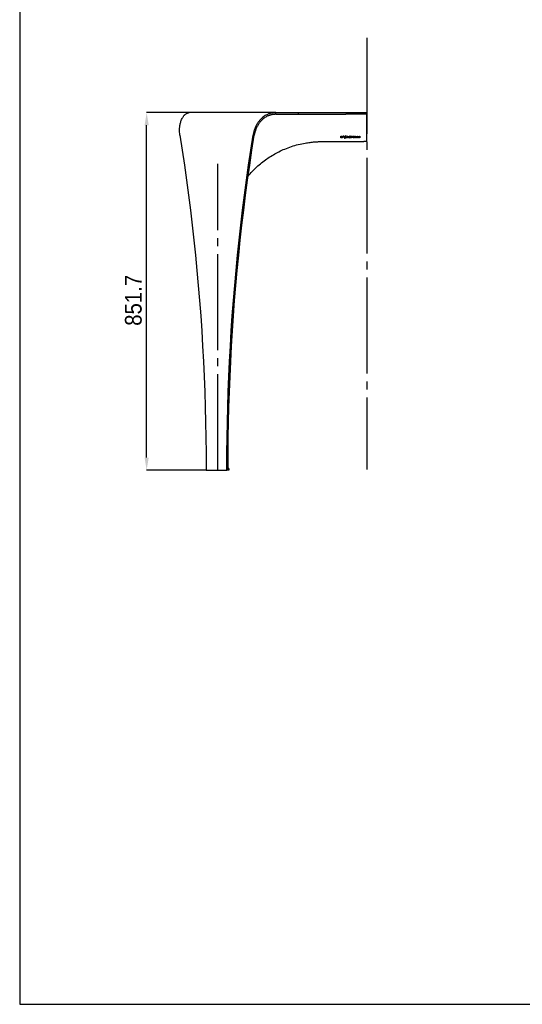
# Model space of a CAD drawing. Header units: millimetres. Extents: x 140 to 6290, y 235 to 4540.
# Tile 1 of 4: x 140 to 1337, y 235 to 2581. Entities that reach past the tile are written whole.
import ezdxf

# ---------------------------------------------------------------- set-up
doc = ezdxf.new("R2010")
doc.units = ezdxf.units.MM
doc.header["$LTSCALE"] = 15
doc.header["$PDSIZE"] = -1
doc.linetypes.add('SLD-Centro', pattern=[19.05, 15.24, -1.27, 1.27, -1.27])
doc.linetypes.add('SLD-Solido', pattern=[0])
for name, color, linetype in [('PIEGHE', 6, 'SLD-Centro'), ('QUOTE', 1, 'SLD-Solido'), ('SCHIZZI', 9, 'Continuous')]:
    doc.layers.add(name, color=color, linetype=linetype)
doc.styles.add('SLDTEXTSTYLE0', font='GOTHIC.TTF', dxfattribs={"width": 0.913})
doc.dimstyles.new('SLDDIMSTYLE0', dxfattribs={"dimtxt": 39.6875, "dimasz": 30, "dimexe": 0, "dimexo": 0.0625, "dimgap": 9.921875, "dimtad": 1, "dimdec": 1, "dimrnd": 1e-09, "dimzin": 12, "dimdsep": 46, "dimtxsty": 'SLDTEXTSTYLE0', "dimsah": 1, "dimcen": 0.09, "dimadec": 0, "dimazin": 3, "dimtfac": 1, "dimtdec": 1, "dimtofl": 0, "dimtmove": 0, "dimatfit": 3, "dimfxl": 1, "dimfrac": 2, "dimtolj": 1, "dimtzin": 12, "dimarcsym": 0})

# ---------------------------------------------------------------- blocks, each defined once
blk = doc.blocks.new('_D_4')
at = {"layer": 'Defpoints', "color": 0, "transparency": 16777216}
for p in [(442.5, 2359.5), (544, 2359.5), (584.1, 1507.8)]:
    blk.add_point(p, dxfattribs=at)
at = {"layer": 'QUOTE', "color": 0, "lineweight": -2, "transparency": 16777216}
for p, q in [((544, 2359.5), (442.5, 2359.5)), ((442.5, 1537.8), (442.5, 2329.5)), ((584.1, 1507.8), (442.5, 1507.8))]:
    blk.add_line(p, q, dxfattribs=at)
at = {"layer": 'QUOTE', "color": 0, "transparency": 16777216}
for points in [[(437.5, 2329.5), (447.5, 2329.5), (442.5, 2359.5)], [(437.5, 1537.8), (447.5, 1537.8), (442.5, 1507.8)]]:
    blk.add_solid(points, dxfattribs=at)
at = {"layer": 'QUOTE', "color": 0, "transparency": 16777216, "insert": (390.9, 1912.3), "char_height": 39.69, "attachment_point": 2, "rotation": 90, "style": 'SLDTEXTSTYLE0'}
blk.add_mtext('\\A1;851.7', dxfattribs=at)

msp = doc.modelspace()

# ---------------------------------------------------------------- linework, layer by layer
for p, q in [((750.06, 2359.5), (544.03, 2359.5)), ((750.06, 2355.5), (750.06, 2359.5)), ((804.15, 2355.5), (804.15, 2359.5)), ((804.15, 2359.5), (916.96, 2359.5)), ((804.15, 2355.5), (916.96, 2355.5)), ((916.96, 2359.5), (966.96, 2359.5)), ((966.96, 2355.5), (916.96, 2355.5)), ((966.96, 2359.5), (966.96, 2355.5)), ((966.96, 2300.5), (966.96, 2355.5)), ((905.25, 2303.62), (906.88, 2303.62)), ((905.25, 2299.23), (905.25, 2303.62)), ((906.88, 2299.23), (905.25, 2299.23)), ((905.91, 2299.97), (905.91, 2302.88)), ((906.05, 2302.88), (905.91, 2302.88)), ((906.05, 2299.97), (905.91, 2299.97)), ((906.05, 2302.88), (906.05, 2299.97)), ((906.88, 2302.88), (906.05, 2302.88)), ((906.05, 2299.97), (906.88, 2299.97)), ((908.36, 2301.41), (908.36, 2301.43)), ((909.2, 2301.44), (909.2, 2301.43)), ((910.26, 2303.59), (912.08, 2303.59)), ((910.26, 2301.15), (910.26, 2303.59)), ((912.1, 2301.15), (910.26, 2301.15)), ((910.67, 2302.62), (910.67, 2303.12)), ((910.79, 2303.12), (910.67, 2303.12)), ((910.79, 2302.62), (910.67, 2302.62)), ((910.67, 2301.63), (910.67, 2302.14)), ((910.79, 2302.14), (910.67, 2302.14)), ((910.79, 2301.63), (910.67, 2301.63)), ((910.79, 2303.12), (910.79, 2302.62)), ((912.08, 2303.12), (910.79, 2303.12)), ((910.79, 2302.62), (911.93, 2302.62)), ((911.93, 2302.14), (910.79, 2302.14)), ((910.79, 2302.14), (910.79, 2301.63)), ((910.79, 2301.63), (912.1, 2301.63)), ((911.81, 2302.14), (911.81, 2302.62)), ((911.93, 2302.62), (911.93, 2302.14)), ((911.97, 2303.12), (911.97, 2303.59)), ((911.98, 2301.15), (911.98, 2301.63)), ((912.08, 2303.59), (912.08, 2303.12)), ((912.1, 2301.63), (912.1, 2301.15)), ((913.32, 2301.41), (913.32, 2301.43)), ((914.05, 2301.43), (914.05, 2301.44)), ((914.08, 2298.11), (914.62, 2299.3)), ((914.16, 2301.44), (914.16, 2301.43)), ((914.73, 2299.3), (914.62, 2299.3)), ((914.94, 2300), (916.19, 2302.76)), ((915.04, 2300), (914.94, 2300)), ((915.56, 2302.95), (915.46, 2302.95)), ((915.46, 2299.9), (915.56, 2299.9)), ((916.29, 2302.76), (916.19, 2302.76)), ((916.52, 2303.48), (917.12, 2304.81)), ((916.62, 2303.48), (916.52, 2303.48)), ((916.61, 2304.81), (917.22, 2304.81)), ((916.72, 2302.45), (917.19, 2303)), ((917.22, 2299.95), (916.75, 2300.43)), ((916.76, 2302.42), (916.77, 2302.4)), ((916.8, 2300.47), (916.79, 2300.46)), ((917.19, 2303), (917.17, 2303.01)), ((917.29, 2303), (917.19, 2303)), ((917.21, 2299.93), (917.22, 2299.95)), ((917.32, 2299.95), (917.22, 2299.95)), ((917.27, 2303.01), (917.29, 2303)), ((917.32, 2299.95), (917.3, 2299.93)), ((919.43, 2299.23), (918.61, 2299.23)), ((919.34, 2299.23), (919.79, 2300.28)), ((919.88, 2300.28), (919.79, 2300.28)), ((921.89, 2300.28), (919.88, 2300.28)), ((920.08, 2301), (920.79, 2302.66)), ((920.17, 2301), (920.08, 2301)), ((920.17, 2301), (921.59, 2301)), ((920.53, 2303.65), (921.26, 2303.65)), ((920.88, 2302.66), (920.79, 2302.66)), ((921.18, 2303.64), (921.17, 2303.65)), ((923.1, 2299.23), (921.18, 2303.64)), ((921.26, 2303.65), (921.26, 2303.64)), ((923.18, 2299.23), (922.33, 2299.23)), ((924.42, 2299.88), (924.44, 2299.87)), ((924.61, 2302.39), (924.61, 2302.4)), ((924.93, 2300.45), (924.9, 2300.45)), ((924.91, 2300.46), (924.93, 2300.45)), ((925.34, 2302.46), (925.34, 2302.47)), ((925.41, 2302.47), (925.41, 2302.46)), ((926.09, 2302.96), (926.02, 2302.96)), ((926.2, 2299.89), (926.28, 2299.89)), ((927.02, 2300.41), (927.02, 2300.42)), ((927.22, 2302.54), (927.63, 2303.12)), ((927.25, 2302.52), (927.27, 2302.51)), ((927.63, 2303.12), (927.62, 2303.13)), ((927.7, 2303.12), (927.63, 2303.12)), ((927.69, 2303.13), (927.7, 2303.12)), ((927.76, 2300.49), (927.76, 2300.5)), ((927.82, 2300.5), (927.82, 2300.49)), ((929.2, 2303.62), (932.75, 2303.62)), ((929.2, 2302.87), (929.2, 2303.62)), ((930.57, 2302.87), (929.2, 2302.87)), ((930.57, 2299.23), (930.57, 2302.87)), ((931.38, 2299.23), (930.57, 2299.23)), ((931.32, 2299.23), (931.32, 2302.87)), ((931.38, 2302.87), (931.32, 2302.87)), ((931.38, 2302.87), (931.38, 2299.23)), ((932.75, 2302.87), (931.38, 2302.87)), ((932.7, 2302.87), (932.7, 2303.62)), ((932.75, 2303.62), (932.75, 2302.87)), ((934.44, 2303.62), (937.69, 2303.62)), ((934.44, 2299.23), (934.44, 2303.62)), ((937.72, 2299.23), (934.44, 2299.23)), ((935.19, 2301.81), (935.19, 2302.9)), ((935.24, 2302.9), (935.19, 2302.9)), ((935.24, 2301.81), (935.19, 2301.81)), ((935.19, 2299.96), (935.19, 2301.08)), ((935.24, 2301.08), (935.19, 2301.08)), ((935.24, 2299.96), (935.19, 2299.96)), ((935.24, 2302.9), (935.24, 2301.81)), ((937.69, 2302.9), (935.24, 2302.9)), ((935.24, 2301.81), (937.41, 2301.81)), ((937.41, 2301.08), (935.24, 2301.08)), ((935.24, 2301.08), (935.24, 2299.96)), ((935.24, 2299.96), (937.72, 2299.96)), ((937.37, 2301.08), (937.37, 2301.81)), ((937.41, 2301.81), (937.41, 2301.08)), ((937.64, 2302.9), (937.64, 2303.62)), ((937.68, 2299.23), (937.68, 2299.96)), ((937.69, 2303.62), (937.69, 2302.9)), ((937.72, 2299.96), (937.72, 2299.23)), ((939.51, 2303.62), (940.31, 2303.62)), ((939.51, 2299.23), (939.51, 2303.62)), ((942.59, 2299.23), (939.51, 2299.23)), ((940.27, 2299.97), (940.27, 2303.62)), ((940.31, 2299.97), (940.27, 2299.97)), ((940.31, 2303.62), (940.31, 2299.97)), ((940.31, 2299.97), (942.59, 2299.97)), ((942.55, 2299.23), (942.55, 2299.97)), ((942.59, 2299.97), (942.59, 2299.23)), ((944.26, 2303.62), (945.07, 2303.62)), ((944.26, 2299.23), (944.26, 2303.62)), ((947.34, 2299.23), (944.26, 2299.23)), ((945.03, 2299.97), (945.03, 2303.62)), ((945.07, 2299.97), (945.03, 2299.97)), ((945.07, 2303.62), (945.07, 2299.97)), ((945.07, 2299.97), (947.34, 2299.97)), ((947.31, 2299.23), (947.31, 2299.97)), ((947.34, 2299.97), (947.34, 2299.23)), ((949.06, 2299.23), (949.06, 2303.62)), ((949.06, 2303.62), (949.87, 2303.62)), ((949.87, 2299.23), (949.06, 2299.23)), ((949.84, 2299.23), (949.84, 2303.62)), ((949.87, 2303.62), (949.87, 2299.23)), ((860.59, 2290.5), (959.66, 2290.5)), ((914.19, 2298.11), (913.58, 2298.11)), ((966.94, 2290.5), (959.66, 2290.5)), ((966.94, 2290.5), (966.95, 2290.5)), ((584.11, 1512.81), (584.11, 1507.81)), ((584.11, 1507.81), (633.61, 1507.81)), ((633.61, 1507.81), (633.61, 1512.81)), ((636.44, 1507.81), (633.61, 1507.81)), ((636.44, 1507.81), (636.44, 1512.81)), ((638.18, 1511.81), (636.44, 1511.81)), ((638.18, 1507.81), (636.44, 1507.81)), ((638.18, 1511.81), (638.18, 1507.81))]:
    msp.add_line(p, q)
at = {"flags": 128}
for points in [[(966.95, 2323), (966.95, 2321.92), (966.95, 2320.97), (966.95, 2320.23), (966.95, 2319.8), (966.95, 2319.71), (966.95, 2319.97), (966.95, 2320.57), (966.95, 2321.43), (966.95, 2322.45), (966.95, 2323.54), (966.95, 2324.57), (966.95, 2325.42), (966.95, 2326.02), (966.95, 2326.28), (966.95, 2326.2), (966.95, 2325.76), (966.95, 2325.02), (966.95, 2324.07), (966.95, 2323)], [(521.75, 2305.5), (527.27, 2270.02), (532.53, 2234.46), (537.55, 2198.83), (542.31, 2163.13), (546.81, 2127.37), (551.06, 2091.54), (555.06, 2055.66), (558.8, 2019.72), (562.28, 1983.72), (565.5, 1947.68), (568.47, 1911.6), (571.19, 1875.48), (573.64, 1839.31), (575.84, 1803.12), (577.78, 1766.9), (579.46, 1730.65), (580.88, 1694.37), (582.04, 1658.08), (582.95, 1621.78), (583.6, 1585.46), (583.98, 1549.14), (584.11, 1512.81)], [(633.61, 1512.81), (633.74, 1549.14), (634.13, 1585.46), (634.78, 1621.78), (635.68, 1658.08), (636.85, 1694.37), (638.27, 1730.65), (639.95, 1766.9), (641.89, 1803.12), (644.08, 1839.31), (646.54, 1875.48), (649.25, 1911.6), (652.22, 1947.68), (655.45, 1983.72), (658.93, 2019.72), (662.67, 2055.66), (666.66, 2091.54), (670.91, 2127.37), (675.42, 2163.13), (680.18, 2198.83), (685.19, 2234.46), (690.46, 2270.02), (695.98, 2305.5)], [(636.44, 1512.81), (636.57, 1549.14), (636.96, 1585.46), (637.6, 1621.78), (638.51, 1658.08), (639.67, 1694.37), (641.1, 1730.65), (642.78, 1766.9), (644.72, 1803.12), (646.91, 1839.31), (649.37, 1875.48), (652.08, 1911.6), (655.05, 1947.68), (658.27, 1983.72), (661.76, 2019.72), (665.5, 2055.66), (669.49, 2091.54), (673.74, 2127.37), (678.25, 2163.13), (683.01, 2198.83), (688.02, 2234.46), (693.29, 2270.02), (698.81, 2305.5)], [(966.95, 2290.5), (966.95, 2290.69), (966.95, 2291.26), (966.95, 2292.18), (966.95, 2293.42), (966.96, 2294.94), (966.96, 2296.67), (966.96, 2298.55), (966.96, 2300.5)]]:
    msp.add_lwpolyline(points, dxfattribs=at)
for centre, major_axis, ratio, start_param, end_param in [((1061.96, 2399.89), (1134.83, 2498.61), 0.0339452, 1.6263724, 1.6269512), ((1061.96, 2398.46), (1134.84, 2496.44), 0.0339647, 1.6259612, 1.6264361), ((1061.96, 2399.81), (1134.84, 2496.62), 0.033963, 1.6250385, 1.6260887), ((1061.96, 2398.54), (1134.83, 2498.58), 0.0339455, 1.6245526, 1.6256586), ((1061.96, 2399.9), (1134.83, 2499.13), 0.0339406, 1.624262, 1.624727), ((1061.96, 2398.63), (1134.83, 2500.73), 0.0339263, 1.6237099, 1.6242418), ((1061.96, 2352.08), (1136.5, 1309.7), 0.0445909, 1.646928, 1.647385), ((1061.96, 2256.84), (-1136.82, 1150.71), 0.0450351, 1.4884468, 1.4889047), ((1061.96, 2393.74), (1134.75, 2604.84), 0.0330122, 1.6197642, 1.6214644), ((1061.96, 2394.17), (1134.7, 2670.53), 0.0324519, 1.619748, 1.6201416), ((1061.96, 2393.66), (1134.71, 2655.08), 0.0325826, 1.6189949, 1.6196217), ((1061.96, 2212.47), (-1134.73, 2631.68), 0.0327817, 1.5223879, 1.5230203), ((1061.96, 2215.26), (-1134.75, 2604.59), 0.0330144, 1.5224792, 1.5241743), ((1061.96, 2209.86), (-1134.67, 2708.88), 0.0321307, 1.5239586, 1.5243466), ((1061.96, 2341.97), (1136.42, 1351.15), 0.0443749, 1.6388095, 1.6392385), ((1061.96, 2348.39), (1135.96, 1602.62), 0.0425061, 1.6291528, 1.6295352)]:
    msp.add_ellipse(centre, major_axis=major_axis, ratio=ratio, start_param=start_param, end_param=end_param)
for points, knots in [([(526.88, 2345.51), (527.38, 2346.44), (528.33, 2348.23), (529.85, 2350.49), (531.3, 2352.35), (532.65, 2353.83), (533.89, 2355.01), (535.65, 2356.48), (538.04, 2358.03), (541.08, 2359.27), (543.04, 2359.42), (544.03, 2359.5)], [0, 0, 0, 0, 0.106632, 0.2039899, 0.2920733, 0.3708824, 0.4404178, 0.500681, 0.665075, 0.8314841, 1, 1, 1, 1]), ([(750.06, 2359.5), (749.1, 2359.48), (747.29, 2359.45), (744.77, 2359.23), (742.63, 2358.95), (740.65, 2358.61), (738.66, 2358.18), (736.49, 2357.61), (734.19, 2356.87), (731.53, 2355.86), (728.35, 2354.41), (724.57, 2352.29), (720.28, 2349.38), (717.44, 2346.86), (715.92, 2345.51)], [0, 0, 0, 0, 0.07672817, 0.14388126, 0.20146148, 0.24947287, 0.30482779, 0.36495924, 0.42987232, 0.49957102, 0.59390621, 0.70875707, 0.844123, 1, 1, 1, 1]), ([(750.06, 2355.5), (749.15, 2355.48), (747.44, 2355.45), (745.06, 2355.25), (743.03, 2354.99), (741.16, 2354.68), (739.28, 2354.28), (737.24, 2353.75), (735.07, 2353.06), (732.55, 2352.13), (729.56, 2350.79), (725.99, 2348.83), (721.94, 2346.13), (719.26, 2343.79), (717.82, 2342.54)], [0, 0, 0, 0, 0.0769383, 0.1442552, 0.2019533, 0.2500373, 0.3054412, 0.3655969, 0.4305102, 0.5001857, 0.5944515, 0.7091763, 0.8443603, 1, 1, 1, 1]), ([(750.06, 2359.5), (753.18, 2359.5), (759.53, 2359.5), (769.45, 2359.5), (778.99, 2359.5), (787.93, 2359.5), (796.08, 2359.5), (801.49, 2359.5), (804.15, 2359.5)], [0, 0, 0, 0, 0.1809061, 0.368371, 0.5595937, 0.7094733, 0.8568296, 1, 1, 1, 1]), ([(750.06, 2355.5), (753.18, 2355.5), (759.53, 2355.5), (769.45, 2355.5), (778.99, 2355.5), (787.93, 2355.5), (796.08, 2355.5), (801.49, 2355.5), (804.15, 2355.5)], [0, 0, 0, 0, 0.1809061, 0.368371, 0.5595937, 0.7094733, 0.8568296, 1, 1, 1, 1]), ([(520.94, 2320.87), (521.03, 2322.34), (521.2, 2324.94), (521.64, 2328.21), (522.09, 2330.82), (522.66, 2333.64), (523.55, 2337.14), (524.93, 2341.37), (526.2, 2344.06), (526.88, 2345.51)], [0, 0, 0, 0, 0.157428, 0.2763829, 0.3614363, 0.4544111, 0.6053944, 0.7872605, 1, 1, 1, 1]), ([(715.92, 2345.51), (714.84, 2344.43), (712.83, 2342.43), (710.27, 2339.38), (708.27, 2336.72), (706.64, 2334.33), (705.12, 2331.86), (703.47, 2328.89), (701.65, 2325.18), (700.54, 2322.38), (699.94, 2320.87)], [0, 0, 0, 0, 0.1595244, 0.2958314, 0.4089168, 0.4987779, 0.5881578, 0.7014898, 0.838772, 1, 1, 1, 1]), ([(717.82, 2342.54), (716.8, 2341.55), (714.9, 2339.69), (712.48, 2336.87), (710.58, 2334.41), (709.04, 2332.19), (707.59, 2329.91), (706.02, 2327.16), (704.29, 2323.72), (703.23, 2321.13), (702.65, 2319.73)], [0, 0, 0, 0, 0.1596109, 0.2959807, 0.4091052, 0.498982, 0.588352, 0.7016464, 0.8388637, 1, 1, 1, 1]), ([(906.88, 2303.62), (907.17, 2303.6), (907.76, 2303.55), (908.51, 2303.11), (908.99, 2302.48), (909.18, 2301.9), (909.19, 2301.55), (909.2, 2301.44)], [0, 0, 0, 0, 0.2477098, 0.4969668, 0.7093171, 0.9033628, 1, 1, 1, 1]), ([(908.36, 2301.43), (908.34, 2301.6), (908.31, 2301.95), (908.05, 2302.4), (907.68, 2302.71), (907.27, 2302.86), (907, 2302.88), (906.88, 2302.88)], [0, 0, 0, 0, 0.2245745, 0.4504698, 0.6473388, 0.8403668, 1, 1, 1, 1]), ([(909.2, 2301.43), (909.17, 2301.18), (909.13, 2300.68), (908.76, 2300.02), (908.21, 2299.55), (907.56, 2299.27), (907.1, 2299.24), (906.88, 2299.23)], [0, 0, 0, 0, 0.207826, 0.4163509, 0.6111893, 0.8101574, 1, 1, 1, 1]), ([(906.88, 2299.97), (907.07, 2299.98), (907.41, 2300.01), (907.86, 2300.26), (908.17, 2300.61), (908.33, 2301.01), (908.35, 2301.29), (908.36, 2301.41)], [0, 0, 0, 0, 0.2414935, 0.444057, 0.6471848, 0.8380293, 1, 1, 1, 1]), ([(913.32, 2301.43), (913.32, 2301.49), (913.32, 2301.62), (913.34, 2301.78), (913.37, 2301.92), (913.39, 2302.01), (913.41, 2302.11), (913.45, 2302.24), (913.5, 2302.36), (913.56, 2302.48), (913.6, 2302.57), (913.65, 2302.65), (913.71, 2302.74), (913.77, 2302.82), (913.85, 2302.92), (913.95, 2303.04), (914.08, 2303.16), (914.23, 2303.28), (914.38, 2303.38), (914.55, 2303.47), (914.71, 2303.54), (914.88, 2303.6), (915.06, 2303.65), (915.24, 2303.68), (915.4, 2303.69), (915.51, 2303.7), (915.55, 2303.7), (915.57, 2303.7), (915.58, 2303.7), (915.62, 2303.7), (915.73, 2303.69), (915.89, 2303.68), (916.02, 2303.66), (916.09, 2303.65)], [0, 0, 0, 0, 0.0475739, 0.0954414, 0.1198477, 0.1442977, 0.1688838, 0.1935172, 0.2411006, 0.2650582, 0.2890631, 0.3136165, 0.3382223, 0.3629888, 0.3878099, 0.4322849, 0.4770828, 0.5228993, 0.5690663, 0.6126803, 0.6565852, 0.7013803, 0.7464702, 0.7918277, 0.8374612, 0.8601262, 0.8714573, 0.8718113, 0.8732277, 0.878893, 0.9015567, 0.9506443, 1, 1, 1, 1]), ([(914.24, 2299.56), (914.09, 2299.68), (913.77, 2299.95), (913.43, 2300.56), (913.32, 2301.08), (913.32, 2301.37), (913.32, 2301.41)], [0, 0, 0, 0, 0.2591265, 0.5994823, 0.94143, 1, 1, 1, 1]), ([(914.05, 2301.44), (914.07, 2301.64), (914.11, 2302.04), (914.37, 2302.46), (914.65, 2302.71), (914.9, 2302.85), (915.17, 2302.94), (915.36, 2302.95), (915.46, 2302.95)], [0, 0, 0, 0, 0.2649915, 0.510041, 0.6298654, 0.7499268, 0.8724282, 1, 1, 1, 1]), ([(914.47, 2300.32), (914.34, 2300.49), (914.09, 2300.83), (914.06, 2301.24), (914.05, 2301.43)], [0, 0, 0, 0, 0.5388612, 1, 1, 1, 1]), ([(915.77, 2302.94), (915.74, 2302.94), (915.68, 2302.95), (915.59, 2302.95), (915.51, 2302.95), (915.42, 2302.95), (915.33, 2302.93), (915.24, 2302.92), (915.14, 2302.89), (915.03, 2302.85), (914.93, 2302.8), (914.83, 2302.75), (914.74, 2302.68), (914.65, 2302.61), (914.57, 2302.53), (914.49, 2302.44), (914.42, 2302.35), (914.36, 2302.25), (914.31, 2302.15), (914.26, 2302.04), (914.22, 2301.93), (914.19, 2301.81), (914.17, 2301.68), (914.16, 2301.56), (914.16, 2301.48), (914.16, 2301.44)], [0, 0, 0, 0, 0.0346236, 0.0693395, 0.103974, 0.1387404, 0.1733722, 0.2081366, 0.2528015, 0.2977723, 0.3437236, 0.3900189, 0.4345932, 0.4794768, 0.5253162, 0.571476, 0.6167006, 0.6622107, 0.7085815, 0.7552331, 0.8039036, 0.8528649, 0.9026865, 0.952782, 1, 1, 1, 1]), ([(914.16, 2301.43), (914.16, 2301.31), (914.18, 2301.02), (914.32, 2300.63), (914.51, 2300.4), (914.58, 2300.32)], [0, 0, 0, 0, 0.2768332, 0.7237344, 1, 1, 1, 1]), ([(917.3, 2299.93), (917.27, 2299.9), (917.19, 2299.81), (917.03, 2299.67), (916.83, 2299.51), (916.65, 2299.4), (916.5, 2299.33), (916.36, 2299.28), (916.18, 2299.22), (915.97, 2299.18), (915.79, 2299.16), (915.61, 2299.15), (915.45, 2299.15), (915.23, 2299.17), (914.99, 2299.21), (914.81, 2299.27), (914.73, 2299.3)], [0, 0, 0, 0, 0.04413, 0.1328506, 0.2228164, 0.3143158, 0.360554, 0.3982607, 0.4743102, 0.5516707, 0.6302487, 0.6698001, 0.7376613, 0.8057522, 0.9024415, 1, 1, 1, 1]), ([(915.46, 2299.9), (915.43, 2299.9), (915.26, 2299.89), (915.09, 2299.95), (914.94, 2300)], [0, 0, 0, 0, 0.1248783, 1, 1, 1, 1]), ([(915.04, 2300), (915.1, 2299.98), (915.21, 2299.94), (915.34, 2299.91), (915.46, 2299.9), (915.57, 2299.9), (915.7, 2299.9), (915.81, 2299.92), (915.9, 2299.93), (916.01, 2299.96), (916.14, 2300), (916.28, 2300.07), (916.43, 2300.16), (916.56, 2300.26), (916.69, 2300.37), (916.75, 2300.43), (916.79, 2300.46)], [0, 0, 0, 0, 0.0896524, 0.1801992, 0.2137124, 0.2811529, 0.3494076, 0.4184392, 0.4531636, 0.4950298, 0.5879903, 0.6824019, 0.7257225, 0.8622956, 0.931007, 1, 1, 1, 1]), ([(915.43, 2299.16), (915.52, 2299.16), (915.88, 2299.15), (916.55, 2299.33), (916.98, 2299.73), (917.21, 2299.93)], [0, 0, 0, 0, 0.1279122, 0.5502178, 1, 1, 1, 1]), ([(916.76, 2302.42), (916.72, 2302.45), (916.64, 2302.52), (916.48, 2302.65), (916.36, 2302.72), (916.29, 2302.76)], [0, 0, 0, 0, 0.2775446, 0.5551313, 1, 1, 1, 1]), ([(917.17, 2303.01), (917.07, 2303.11), (916.87, 2303.3), (916.63, 2303.42), (916.52, 2303.48)], [0, 0, 0, 0, 0.5342378, 1, 1, 1, 1]), ([(916.62, 2303.48), (916.68, 2303.45), (916.82, 2303.38), (917.04, 2303.23), (917.19, 2303.09), (917.27, 2303.01)], [0, 0, 0, 0, 0.28015636, 0.56026264, 1, 1, 1, 1]), ([(927.82, 2300.49), (927.82, 2300.41), (927.81, 2300.27), (927.76, 2300.05), (927.68, 2299.85), (927.55, 2299.68), (927.41, 2299.53), (927.27, 2299.43), (927.14, 2299.35), (927.02, 2299.3), (926.9, 2299.26), (926.77, 2299.22), (926.61, 2299.19), (926.42, 2299.17), (926.21, 2299.16), (926.01, 2299.17), (925.82, 2299.2), (925.62, 2299.24), (925.43, 2299.29), (925.26, 2299.35), (925.09, 2299.43), (924.92, 2299.51), (924.72, 2299.64), (924.56, 2299.76), (924.47, 2299.84), (924.44, 2299.87)], [0, 0, 0, 0, 0.0502306, 0.1012513, 0.1516627, 0.203211, 0.2483898, 0.2942973, 0.3241954, 0.3543306, 0.3848904, 0.4156304, 0.4428907, 0.5032409, 0.5476578, 0.5926051, 0.6387421, 0.6851263, 0.7322989, 0.7797481, 0.8067706, 0.8611366, 0.9161975, 0.9719522, 1, 1, 1, 1]), ([(924.61, 2302.4), (924.61, 2302.47), (924.61, 2302.57), (924.64, 2302.71), (924.68, 2302.84), (924.73, 2302.96), (924.8, 2303.08), (924.88, 2303.19), (925, 2303.31), (925.13, 2303.41), (925.24, 2303.48), (925.34, 2303.53), (925.44, 2303.57), (925.55, 2303.61), (925.69, 2303.64), (925.84, 2303.67), (926, 2303.68), (926.17, 2303.69), (926.33, 2303.68), (926.5, 2303.66), (926.66, 2303.63), (926.82, 2303.59), (926.98, 2303.54), (927.14, 2303.48), (927.28, 2303.4), (927.42, 2303.32), (927.56, 2303.23), (927.64, 2303.17), (927.69, 2303.13)], [0, 0, 0, 0, 0.051712, 0.077858, 0.1044119, 0.1562183, 0.1824799, 0.2092195, 0.2585665, 0.3086825, 0.335285, 0.3620331, 0.3889844, 0.4161985, 0.4562945, 0.4967033, 0.5379675, 0.5794724, 0.6217003, 0.6640771, 0.7063103, 0.7487329, 0.7917767, 0.835045, 0.8758415, 0.9168213, 0.9583298, 1, 1, 1, 1]), ([(926.06, 2301.07), (925.83, 2301.13), (925.46, 2301.22), (925.02, 2301.45), (924.76, 2301.73), (924.62, 2302.04), (924.61, 2302.27), (924.61, 2302.39)], [0, 0, 0, 0, 0.327485, 0.5357793, 0.6866631, 0.8379871, 1, 1, 1, 1]), ([(926.2, 2299.89), (926.09, 2299.89), (925.79, 2299.91), (925.31, 2300.09), (925.01, 2300.32), (924.85, 2300.45)], [0, 0, 0, 0, 0.239014, 0.5961714, 1, 1, 1, 1]), ([(924.93, 2300.45), (924.95, 2300.42), (925.01, 2300.38), (925.1, 2300.31), (925.18, 2300.24), (925.28, 2300.18), (925.37, 2300.12), (925.47, 2300.07), (925.58, 2300.02), (925.69, 2299.98), (925.81, 2299.94), (925.95, 2299.91), (926.09, 2299.89), (926.21, 2299.89), (926.35, 2299.89), (926.46, 2299.9), (926.58, 2299.92), (926.68, 2299.95), (926.78, 2300), (926.86, 2300.06), (926.92, 2300.12), (926.97, 2300.19), (927, 2300.27), (927.02, 2300.35), (927.02, 2300.4), (927.02, 2300.41)], [0, 0, 0, 0, 0.0434894, 0.0870267, 0.1307399, 0.1745289, 0.2192878, 0.2641679, 0.3094733, 0.3549484, 0.4097345, 0.4648673, 0.5210497, 0.5775659, 0.6114433, 0.6796469, 0.7141098, 0.7596411, 0.8057618, 0.8396205, 0.8740071, 0.9080232, 0.9428797, 0.9801299, 1, 1, 1, 1]), ([(925.34, 2302.47), (925.34, 2302.54), (925.36, 2302.68), (925.52, 2302.85), (925.75, 2302.95), (925.92, 2302.96), (926.02, 2302.96)], [0, 0, 0, 0, 0.2216241, 0.4446253, 0.6989739, 1, 1, 1, 1]), ([(926.35, 2301.79), (926.17, 2301.84), (925.87, 2301.92), (925.52, 2302.06), (925.35, 2302.26), (925.34, 2302.39), (925.34, 2302.46)], [0, 0, 0, 0, 0.4294113, 0.7007161, 0.8502874, 1, 1, 1, 1]), ([(927.25, 2302.52), (927.23, 2302.54), (927.17, 2302.58), (927.09, 2302.63), (927.01, 2302.68), (926.93, 2302.73), (926.84, 2302.78), (926.75, 2302.82), (926.66, 2302.86), (926.56, 2302.89), (926.46, 2302.92), (926.35, 2302.94), (926.24, 2302.96), (926.14, 2302.96), (926.05, 2302.96), (925.97, 2302.96), (925.89, 2302.95), (925.8, 2302.93), (925.71, 2302.89), (925.63, 2302.85), (925.55, 2302.8), (925.5, 2302.74), (925.45, 2302.67), (925.42, 2302.58), (925.41, 2302.51), (925.41, 2302.47)], [0, 0, 0, 0, 0.04382696, 0.08769761, 0.1317217, 0.17580824, 0.22067988, 0.26564379, 0.31092915, 0.35634283, 0.4053166, 0.45449774, 0.50436612, 0.55448695, 0.59137788, 0.62841725, 0.66604674, 0.70394891, 0.75016971, 0.79698716, 0.83348878, 0.87057746, 0.9072365, 0.94479371, 1, 1, 1, 1]), ([(925.41, 2302.46), (925.41, 2302.41), (925.42, 2302.31), (925.48, 2302.18), (925.65, 2302.03), (925.98, 2301.91), (926.26, 2301.83), (926.42, 2301.79)], [0, 0, 0, 0, 0.1148371, 0.2106787, 0.3272838, 0.6236348, 1, 1, 1, 1]), ([(927.62, 2303.13), (927.46, 2303.24), (927.15, 2303.46), (926.61, 2303.65), (926.23, 2303.67), (926.03, 2303.68)], [0, 0, 0, 0, 0.3336801, 0.659656, 1, 1, 1, 1]), ([(927.02, 2300.42), (927.02, 2300.47), (927.01, 2300.56), (926.96, 2300.68), (926.84, 2300.8), (926.54, 2300.95), (926.26, 2301.02), (926.06, 2301.07)], [0, 0, 0, 0, 0.1145751, 0.2105624, 0.3062353, 0.5061731, 1, 1, 1, 1]), ([(926.19, 2299.2), (926.3, 2299.19), (926.7, 2299.16), (927.28, 2299.41), (927.7, 2299.93), (927.74, 2300.3), (927.76, 2300.49)], [0, 0, 0, 0, 0.1490442, 0.5290656, 0.75738, 1, 1, 1, 1]), ([(927.76, 2300.5), (927.74, 2300.67), (927.71, 2301.02), (927.36, 2301.4), (926.89, 2301.65), (926.54, 2301.74), (926.35, 2301.79)], [0, 0, 0, 0, 0.2440399, 0.4814505, 0.7097813, 1, 1, 1, 1]), ([(926.42, 2301.79), (926.61, 2301.74), (926.99, 2301.64), (927.45, 2301.39), (927.72, 2301.05), (927.81, 2300.76), (927.82, 2300.58), (927.82, 2300.5)], [0, 0, 0, 0, 0.2846283, 0.5719599, 0.7312797, 0.8908497, 1, 1, 1, 1]), ([(684.43, 2208.73), (685.05, 2209.49), (688.84, 2214.22), (696.52, 2222.27), (707.47, 2232.78), (719.13, 2242.47), (731.39, 2251.37), (744.2, 2259.44), (757.54, 2266.63), (771.88, 2273.18), (787.25, 2278.92), (803.61, 2283.69), (818.43, 2286.83), (831.58, 2288.8), (839.99, 2289.63), (845.51, 2290.02), (848.02, 2290.17), (850.5, 2290.29), (852.79, 2290.37), (855.11, 2290.42), (857.66, 2290.46), (859.55, 2290.48), (860.59, 2290.5)], [0, 0, 0, 0, 0.0146043, 0.0904506, 0.1662972, 0.2419891, 0.3178358, 0.3936816, 0.4693733, 0.5452207, 0.6301514, 0.7149308, 0.7998979, 0.8559137, 0.9128243, 0.9255045, 0.9379685, 0.9502177, 0.9622077, 0.9720177, 0.984615, 1, 1, 1, 1])]:
    msp.add_open_spline(points, degree=3, knots=knots)
for points in [[(521.75, 2305.5), (521.41, 2308.1), (520.75, 2313.3), (520.88, 2318.34), (520.94, 2320.87)], [(699.94, 2320.87), (699.09, 2318.34), (697.37, 2313.3), (696.44, 2308.1), (695.98, 2305.5)], [(702.65, 2319.73), (701.83, 2317.39), (700.19, 2312.72), (699.27, 2307.91), (698.81, 2305.5)]]:
    msp.add_open_spline(points, degree=3)
at = {"layer": 'PIEGHE', "color": 6, "true_color": 0xff00ff}
for p, q in [((966.96, 2537.9), (966.96, 1509.57)), ((611.69, 1507.81), (611.69, 2237.81)), ((611.69, 1507.81), (611.69, 2237.81))]:
    msp.add_line(p, q, dxfattribs=at)
at = {"layer": 'SCHIZZI', "color": 7, "true_color": 0xffffff}
for p, q in [((140.2, 4540.02), (140.2, 235.02)), ((140.2, 235.02), (6290.2, 235.02))]:
    msp.add_line(p, q, dxfattribs=at)

# ---------------------------------------------------------------- dimensions: what is measured, and where the dimension line sits
at = {"layer": 'QUOTE'}
dim = msp.add_linear_dim(base=(442.52, 2359.5), p1=(584.11, 1507.81), p2=(544.03, 2359.5), angle=90, dimstyle='SLDDIMSTYLE0', dxfattribs=at)
dim.commit()
dim.dimension.update_dxf_attribs({"geometry": '_D_4', "text_midpoint": (442.52, 1912.32), "dimtype": 160})

doc.saveas('drawing.dxf')
